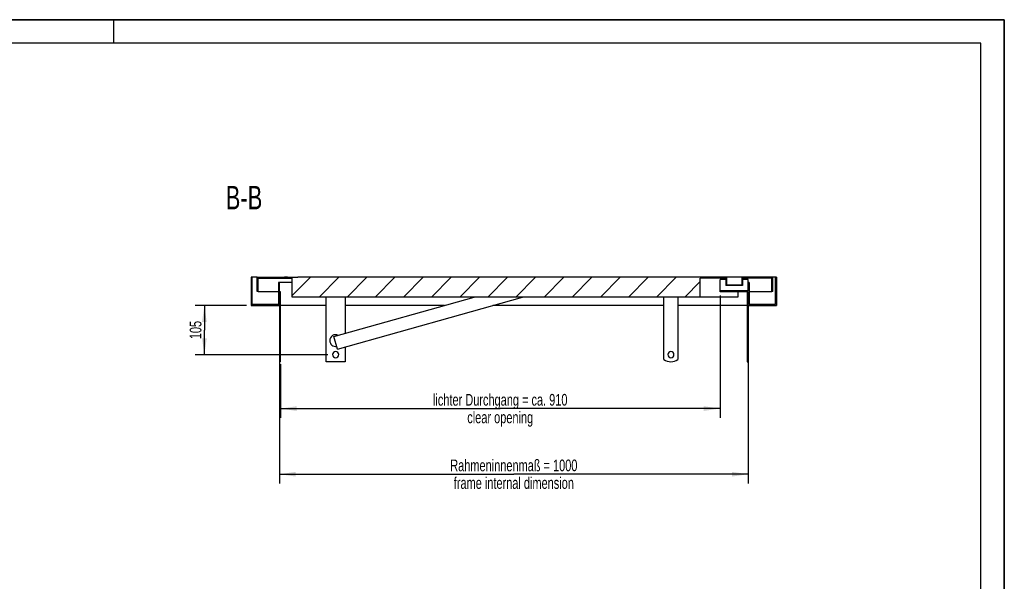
# Model space of a CAD drawing. Header units: millimetres. Extents: x 0 to 4200, y 0 to 2970.
# Tile 14 of 14: x 2100 to 4200, y 1772 to 2970. Entities that reach past the tile are written whole.
import ezdxf

# ---------------------------------------------------------------- set-up
doc = ezdxf.new("R2010")
doc.units = ezdxf.units.MM
doc.header["$LTSCALE"] = 231
doc.layers.get('0').update_dxf_attribs({"linetype": 'CONTINUOUS'})
for name, color, linetype in [('005_AXIS', 7, 'CONTINUOUS'), ('050_DIMENSIONING', 7, 'CONTINUOUS'), ('052_SYMBOLS', 7, 'CONTINUOUS')]:
    doc.layers.add(name, color=color, linetype=linetype)
doc.styles.get("Standard").update_dxf_attribs({"font": 'txt', "width": 0.7})
doc.dimstyles.new('DIMSTYLE_1', dxfattribs={"dimtxt": 25, "dimasz": 35, "dimexe": 2, "dimexo": 1, "dimtad": 1, "dimdec": 1, "dimtxsty": 'Standard', "dimblk": '_FILLED', "dimblk1": '_FILLED', "dimblk2": '_FILLED', "dimcen": 0.09, "dimazin": 2, "dimtp": 0.8, "dimtm": 0.8, "dimtfac": 1, "dimtdec": 1, "dimtofl": 0, "dimtmove": 0, "dimatfit": 3, "dimldrblk": '_FILLED', "dimfxl": 1, "dimtolj": 1, "dimarcsym": 0})
doc.dimstyles.new('DIMSTYLE_3', dxfattribs={"dimtxt": 25, "dimasz": 35, "dimexe": 2, "dimexo": 1, "dimtad": 1, "dimtxsty": 'Standard', "dimblk": '_FILLED', "dimblk1": '_FILLED', "dimblk2": '_FILLED', "dimcen": 0.09, "dimazin": 2, "dimtp": 0.3, "dimtm": 0.3, "dimtfac": 1, "dimtofl": 0, "dimtmove": 0, "dimatfit": 3, "dimldrblk": '_FILLED', "dimfxl": 1, "dimtolj": 1, "dimarcsym": 0})
doc.dimstyles.new('DIMSTYLE_4', dxfattribs={"dimtxt": 25, "dimasz": 35, "dimexe": 2, "dimexo": 1, "dimtad": 1, "dimtxsty": 'Standard', "dimblk": '_FILLED', "dimblk1": '_FILLED', "dimblk2": '_FILLED', "dimcen": 0.09, "dimazin": 2, "dimtp": 0.8, "dimtm": 0.8, "dimtfac": 1, "dimtofl": 0, "dimtmove": 0, "dimatfit": 3, "dimldrblk": '_FILLED', "dimfxl": 1, "dimtolj": 1, "dimarcsym": 0})

# ---------------------------------------------------------------- blocks, each defined once
blk = doc.blocks.new('_FILLED')
at = {"color": 0, "linetype": 'ByBlock'}
blk.add_solid([(0, 0), (-1, 0.143), (-1, -0.143)], dxfattribs=at)
blk = doc.blocks.new('*D5')
at = {"layer": '050_DIMENSIONING', "color": 2, "linetype": 'Continuous', "transparency": 16777216}
for p, q in [((2653.9, 2350.4), (2653.9, 1980.4)), ((3653.9, 2350.4), (3653.9, 1980.4)), ((2653.9, 2000.4), (3153.9, 2000.4)), ((3653.9, 2000.4), (3153.9, 2000.4))]:
    blk.add_line(p, q, dxfattribs=at)
at = {"layer": '050_DIMENSIONING', "color": 2, "linetype": 'Continuous', "transparency": 16777216, "xscale": 35, "yscale": 35, "zscale": 35, "rotation": 180}
blk.add_blockref('_FILLED', (2653.9, 2000.4), dxfattribs=at)
at = {"layer": '050_DIMENSIONING', "color": 2, "linetype": 'Continuous', "transparency": 16777216, "xscale": 35, "yscale": 35, "zscale": 35}
blk.add_blockref('_FILLED', (3653.9, 2000.4), dxfattribs=at)
at = {"layer": '050_DIMENSIONING', "color": 2, "linetype": 'Continuous', "transparency": 16777216, "insert": (3153.9, 2031.7), "char_height": 25, "width": 618.75, "attachment_point": 2, "line_spacing_factor": 0.9}
blk.add_mtext('Rahmeninnenmaß = 1000\\Pframe internal dimension', dxfattribs=at)
blk = doc.blocks.new('*D7')
at = {"layer": '050_DIMENSIONING', "color": 2, "linetype": 'Continuous', "transparency": 16777216}
for p, q in [((2583.9, 2360.4), (2473.9, 2360.4)), ((2493.9, 2360.4), (2493.9, 2307.9)), ((2493.9, 2255.4), (2493.9, 2307.9)), ((2757.4, 2255.4), (2473.9, 2255.4))]:
    blk.add_line(p, q, dxfattribs=at)
at = {"layer": '050_DIMENSIONING', "color": 2, "linetype": 'Continuous', "transparency": 16777216, "xscale": 35, "yscale": 35, "zscale": 35}
for p, rotation in [((2493.9, 2360.4), 90), ((2493.9, 2255.4), 270)]:
    blk.add_blockref('_FILLED', p, dxfattribs=dict(at, rotation=rotation))
at = {"layer": '050_DIMENSIONING', "color": 2, "linetype": 'Continuous', "transparency": 16777216, "insert": (2462.6, 2307.9), "char_height": 25, "width": 77.679, "attachment_point": 2, "rotation": 90, "line_spacing_factor": 0.9}
blk.add_mtext('105', dxfattribs=at)
blk = doc.blocks.new('*D9')
at = {"layer": '050_DIMENSIONING', "color": 2, "linetype": 'Continuous', "transparency": 16777216}
for p, q in [((3593.9, 2381.4), (3593.9, 2120.4)), ((2655.9, 2235.4), (2655.9, 2120.4)), ((2655.9, 2140.4), (3124.9, 2140.4)), ((3593.9, 2140.4), (3124.9, 2140.4))]:
    blk.add_line(p, q, dxfattribs=at)
at = {"layer": '050_DIMENSIONING', "color": 2, "linetype": 'Continuous', "transparency": 16777216, "xscale": 35, "yscale": 35, "zscale": 35, "rotation": 180}
blk.add_blockref('_FILLED', (2655.9, 2140.4), dxfattribs=at)
at = {"layer": '050_DIMENSIONING', "color": 2, "linetype": 'Continuous', "transparency": 16777216, "xscale": 35, "yscale": 35, "zscale": 35}
blk.add_blockref('_FILLED', (3593.9, 2140.4), dxfattribs=at)
at = {"layer": '050_DIMENSIONING', "color": 2, "linetype": 'Continuous', "transparency": 16777216, "insert": (3124.9, 2171.7), "char_height": 25, "width": 701.786, "attachment_point": 2, "line_spacing_factor": 0.9}
blk.add_mtext('lichter Durchgang = ca. 910\\Pclear opening', dxfattribs=at)

msp = doc.modelspace()

# ---------------------------------------------------------------- hatches: boundary and pattern name
at = {"linetype": 'Continuous'}
h = msp.add_hatch(dxfattribs=at)
h.set_pattern_fill('B', color=2, scale=42.426407, angle=45, style=0, pattern_type=0)
h.set_pattern_definition([(45, (0, 0), (-30, 30), [])])
edge = h.paths.add_edge_path()
edge.add_line((2593.894, 2420.428), (2593.894, 2360.428))
edge.add_line((2595.894, 2420.428), (2593.894, 2420.428))
edge.add_line((2595.894, 2362.428), (2595.894, 2420.428))
edge.add_line((2651.894, 2362.428), (2595.894, 2362.428))
edge.add_line((2651.894, 2409.428), (2651.894, 2362.428))
edge.add_line((2653.894, 2409.428), (2651.894, 2409.428))
edge.add_line((2653.894, 2360.428), (2653.894, 2409.428))
edge.add_line((2593.894, 2360.428), (2653.894, 2360.428))
edge = h.paths.add_edge_path()
edge.add_line((3653.894, 2360.428), (3713.894, 2360.428))
edge.add_line((3653.894, 2360.428), (3653.894, 2389.428))
edge.add_line((3653.894, 2389.428), (3593.894, 2389.428))
edge.add_line((3593.894, 2389.428), (3593.894, 2391.428))
edge.add_line((3653.894, 2391.428), (3593.894, 2391.428))
edge.add_line((3653.894, 2391.428), (3653.894, 2409.428))
edge.add_line((3655.894, 2409.428), (3653.894, 2409.428))
edge.add_line((3655.894, 2409.428), (3655.894, 2362.428))
edge.add_line((3711.894, 2362.428), (3655.894, 2362.428))
edge.add_line((3711.894, 2362.428), (3711.894, 2420.428))
edge.add_line((3713.894, 2420.428), (3711.894, 2420.428))
edge.add_line((3713.894, 2420.428), (3713.894, 2360.428))
edge = h.paths.add_edge_path()
edge.add_line((3706.394, 2420.428), (3641.644, 2420.428))
edge.add_line((3706.394, 2390.428), (3706.394, 2420.428))
edge.add_line((3706.394, 2390.428), (3704.394, 2390.428))
edge.add_line((3704.394, 2390.428), (3704.394, 2418.428))
edge.add_line((3704.394, 2418.428), (3641.644, 2418.428))
edge.add_line((3641.644, 2418.428), (3641.644, 2420.428))
edge = h.paths.add_edge_path()
edge.add_line((3606.144, 2420.428), (2693.464, 2420.428))
edge.add_line((3606.144, 2418.428), (3606.144, 2420.428))
edge.add_line((3606.144, 2418.428), (3551.394, 2418.428))
edge.add_line((3551.394, 2378.428), (3551.394, 2418.428))
edge.add_line((3551.394, 2378.428), (2681.394, 2378.428))
edge.add_line((2681.394, 2378.428), (2681.394, 2418.428))
edge.add_line((2608.394, 2418.428), (2681.394, 2418.428))
edge.add_line((2608.394, 2390.428), (2608.394, 2418.428))
edge.add_line((2608.394, 2390.428), (2606.394, 2390.428))
edge.add_line((2606.394, 2390.428), (2606.394, 2420.428))
edge.add_line((2606.394, 2420.428), (2620.394, 2420.428))
edge.add_line((2620.394, 2420.438), (2620.394, 2420.428))
edge.add_line((2620.394, 2420.438), (2627.688, 2420.438))
edge.add_line((2627.688, 2420.438), (2627.688, 2420.428))
edge.add_line((2627.688, 2420.428), (2634.514, 2420.428))
edge.add_line((2634.514, 2420.438), (2634.514, 2420.428))
edge.add_line((2634.514, 2420.438), (2641.366, 2420.438))
edge.add_line((2641.366, 2420.438), (2641.366, 2420.428))
edge.add_line((2641.366, 2420.428), (2648.659, 2420.428))
edge.add_line((2648.659, 2420.438), (2648.659, 2420.428))
edge.add_line((2648.659, 2420.438), (2656.394, 2420.438))
edge.add_line((2656.394, 2420.438), (2656.394, 2420.428))
edge.add_line((2656.394, 2420.428), (2661.394, 2420.428))
edge.add_line((2661.394, 2420.438), (2661.394, 2420.428))
edge.add_line((2661.394, 2420.438), (2664.757, 2420.438))
edge.add_line((2664.757, 2420.438), (2664.757, 2420.428))
edge.add_line((2664.757, 2420.428), (2671.484, 2420.428))
edge.add_line((2671.484, 2420.438), (2671.484, 2420.428))
edge.add_line((2671.484, 2420.438), (2682.394, 2420.438))
edge.add_line((2682.394, 2420.438), (2682.394, 2420.428))
edge.add_line((2682.394, 2420.428), (2686.536, 2420.428))
edge.add_line((2686.536, 2420.438), (2686.536, 2420.428))
edge.add_line((2686.536, 2420.438), (2693.464, 2420.438))
edge.add_line((2693.464, 2420.438), (2693.464, 2420.428))
edge = h.paths.add_edge_path()
edge.add_line((3641.394, 2420.428), (3640.394, 2420.428))
edge.add_line((3641.394, 2420.428), (3641.394, 2402.928))
edge.add_line((3641.394, 2402.928), (3606.394, 2402.928))
edge.add_line((3606.394, 2420.428), (3606.394, 2402.928))
edge.add_line((3607.394, 2420.428), (3606.394, 2420.428))
edge.add_line((3607.394, 2420.428), (3607.394, 2403.928))
edge.add_line((3640.394, 2403.928), (3607.394, 2403.928))
edge.add_line((3640.394, 2420.428), (3640.394, 2403.928))

# ---------------------------------------------------------------- linework, layer by layer
at = {"color": 7, "linetype": 'Continuous'}
for p, q in [((0, 2970), (4200, 2970)), ((4200, 0), (4200, 2970)), ((2593.894, 2420.428), (2593.894, 2360.428)), ((2595.894, 2420.428), (2593.894, 2420.428)), ((2606.394, 2420.428), (2595.894, 2420.428)), ((2595.894, 2362.428), (2595.894, 2420.428)), ((2606.394, 2390.428), (2606.394, 2420.428)), ((2606.394, 2420.428), (2620.394, 2420.428)), ((2608.394, 2418.428), (2681.394, 2418.428)), ((2608.394, 2390.428), (2608.394, 2418.428)), ((2620.394, 2420.438), (2627.688, 2420.438)), ((2620.394, 2420.438), (2620.394, 2420.428)), ((2627.688, 2420.438), (2627.71, 2420.438)), ((2627.688, 2420.438), (2627.688, 2420.428)), ((2627.688, 2420.428), (2634.514, 2420.428)), ((2627.71, 2420.438), (2627.768, 2420.438)), ((2627.768, 2420.438), (2628.572, 2420.438)), ((2628.572, 2420.438), (2631.027, 2420.438)), ((2631.027, 2420.438), (2633.63, 2420.438)), ((2633.63, 2420.438), (2634.432, 2420.438)), ((2634.432, 2420.438), (2634.514, 2420.438)), ((2634.514, 2420.438), (2641.366, 2420.438)), ((2634.514, 2420.438), (2634.514, 2420.428)), ((2641.366, 2420.438), (2641.39, 2420.438)), ((2641.366, 2420.438), (2641.366, 2420.428)), ((2641.366, 2420.428), (2648.659, 2420.428)), ((2641.39, 2420.438), (2641.454, 2420.438)), ((2641.454, 2420.438), (2642.348, 2420.438)), ((2642.348, 2420.438), (2644.902, 2420.438)), ((2644.902, 2420.438), (2647.652, 2420.438)), ((2647.652, 2420.438), (2648.582, 2420.438)), ((2648.582, 2420.438), (2648.659, 2420.438)), ((2648.659, 2420.438), (2656.394, 2420.438)), ((2648.659, 2420.438), (2648.659, 2420.428)), ((2656.394, 2420.438), (2656.394, 2420.428)), ((2656.394, 2420.428), (2661.394, 2420.428)), ((2661.394, 2420.438), (2664.757, 2420.438)), ((2661.394, 2420.438), (2661.394, 2420.428)), ((2671.484, 2420.438), (2664.757, 2420.438)), ((2664.757, 2420.438), (2664.757, 2420.428)), ((2664.757, 2420.428), (2671.484, 2420.428)), ((2671.484, 2420.438), (2672.703, 2420.438)), ((2671.484, 2420.438), (2671.484, 2420.428)), ((2672.703, 2420.438), (2682.394, 2420.438)), ((2681.394, 2378.428), (2681.394, 2418.428)), ((2682.394, 2420.438), (2682.394, 2420.428)), ((2682.394, 2420.428), (2686.536, 2420.428)), ((2686.004, 2420.438), (2686.175, 2420.438)), ((2686.004, 2420.428), (2686.004, 2420.438)), ((2686.144, 2420.428), (2686.144, 2420.438)), ((2686.144, 2420.438), (2686.536, 2420.438)), ((2686.536, 2420.438), (2693.464, 2420.438)), ((2686.536, 2420.438), (2686.536, 2420.428)), ((2694.394, 2420.438), (2693.464, 2420.438)), ((2693.464, 2420.438), (2693.464, 2420.428)), ((2694.394, 2420.428), (2693.464, 2420.428)), ((2694.394, 2420.428), (2694.394, 2420.438)), ((3606.144, 2420.428), (2694.394, 2420.428)), ((2694.411, 2420.438), (2694.535, 2420.438)), ((2694.535, 2420.428), (2694.535, 2420.438)), ((3606.144, 2418.428), (3551.394, 2418.428)), ((3551.394, 2378.428), (3551.394, 2418.428)), ((3606.394, 2415.428), (3593.894, 2415.428)), ((3593.894, 2391.428), (3593.894, 2415.428)), ((3606.144, 2418.428), (3606.144, 2420.428)), ((3606.144, 2420.428), (3606.394, 2420.428)), ((3606.144, 2418.428), (3606.394, 2418.428)), ((3606.394, 2420.428), (3606.394, 2402.928)), ((3607.394, 2420.428), (3606.394, 2420.428)), ((3607.394, 2420.428), (3607.394, 2403.928)), ((3623.894, 2420.428), (3607.394, 2420.428)), ((3640.394, 2420.428), (3623.894, 2420.428)), ((3640.394, 2420.428), (3640.394, 2403.928)), ((3641.394, 2420.428), (3640.394, 2420.428)), ((3641.394, 2420.428), (3641.644, 2420.428)), ((3641.394, 2420.428), (3641.394, 2402.928)), ((3641.394, 2418.428), (3641.644, 2418.428)), ((3653.894, 2415.428), (3641.394, 2415.428)), ((3641.644, 2418.428), (3641.644, 2420.428)), ((3706.394, 2420.428), (3641.644, 2420.428)), ((3704.394, 2418.428), (3641.644, 2418.428)), ((3653.894, 2409.428), (3653.894, 2415.428)), ((3704.394, 2390.428), (3704.394, 2418.428)), ((3706.394, 2390.428), (3706.394, 2420.428)), ((3711.894, 2420.428), (3706.394, 2420.428)), ((3711.894, 2362.428), (3711.894, 2420.428)), ((3713.894, 2420.428), (3711.894, 2420.428)), ((3713.894, 2420.428), (3713.894, 2360.428)), ((2651.894, 2409.428), (2651.894, 2362.428)), ((2653.894, 2409.428), (2651.894, 2409.428)), ((2653.894, 2360.428), (2653.894, 2409.428)), ((2681.394, 2409.428), (2653.894, 2409.428)), ((3641.394, 2402.928), (3606.394, 2402.928)), ((3640.394, 2403.928), (3607.394, 2403.928)), ((3653.894, 2391.428), (3653.894, 2409.428)), ((3655.894, 2409.428), (3653.894, 2409.428)), ((3655.894, 2409.428), (3655.894, 2362.428)), ((2608.394, 2390.428), (2606.394, 2390.428)), ((2608.394, 2390.428), (2651.894, 2390.428)), ((3551.394, 2378.428), (2681.394, 2378.428)), ((2770.092, 2293.902), (3069.609, 2378.428)), ((2777.697, 2266.954), (3172.702, 2378.428)), ((3631.394, 2378.428), (3551.394, 2378.428)), ((3653.894, 2391.428), (3593.894, 2391.428)), ((3593.894, 2389.428), (3593.894, 2391.428)), ((3653.894, 2389.428), (3593.894, 2389.428)), ((3631.394, 2389.428), (3631.394, 2378.428)), ((3631.494, 2378.428), (3631.394, 2378.428)), ((3631.494, 2389.428), (3631.494, 2378.428)), ((3653.894, 2360.428), (3653.894, 2389.428)), ((3655.894, 2390.428), (3704.394, 2390.428)), ((3706.394, 2390.428), (3704.394, 2390.428)), ((2593.894, 2360.428), (2653.894, 2360.428)), ((2651.894, 2362.428), (2595.894, 2362.428)), ((3005.826, 2360.428), (2793.894, 2360.428)), ((3473.894, 2360.428), (3108.919, 2360.428)), ((3653.894, 2360.428), (3713.894, 2360.428)), ((3711.894, 2362.428), (3655.894, 2362.428)), ((2777.697, 2266.954), (2770.092, 2293.902)), ((2653.894, 2240.428), (2655.894, 2240.428)), ((3651.894, 2240.428), (3653.894, 2240.428))]:
    msp.add_line(p, q, dxfattribs=at)
at = {"color": 3, "linetype": 'Continuous'}
for p, q in [((4200, 2970), (0, 2970)), ((2300, 2970), (2300, 2920)), ((4200, 2970), (4200, 0))]:
    msp.add_line(p, q, dxfattribs=at)
at = {"color": 5, "linetype": 'Continuous'}
for p, q in [((4150, 2920), (50, 2920)), ((4150, 50), (4150, 2920))]:
    msp.add_line(p, q, dxfattribs=at)
at = {"color": 9, "linetype": 'Continuous'}
for p, q in [((2628.572, 2420.428), (2628.572, 2420.438)), ((2631.027, 2420.428), (2631.027, 2420.438)), ((2633.63, 2420.428), (2633.63, 2420.438)), ((2642.348, 2420.428), (2642.348, 2420.438)), ((2644.902, 2420.428), (2644.902, 2420.438)), ((2647.652, 2420.428), (2647.652, 2420.438))]:
    msp.add_line(p, q, dxfattribs=at)
at = {"layer": '005_AXIS', "color": 7, "linetype": 'Continuous'}
for p, q in [((2653.894, 2390.428), (2655.894, 2390.428)), ((2655.894, 2390.428), (2655.894, 2245.428)), ((2753.894, 2240.428), (2753.894, 2378.428)), ((2793.894, 2378.428), (2793.894, 2300.619)), ((3473.894, 2245.428), (3473.894, 2378.428)), ((3503.894, 2378.428), (3503.894, 2245.428)), ((3651.894, 2389.428), (3651.894, 2245.428)), ((2653.894, 2360.428), (2653.894, 2245.428)), ((2753.894, 2360.428), (2655.894, 2360.428)), ((3651.894, 2360.428), (3503.894, 2360.428)), ((3653.894, 2360.428), (3653.894, 2245.428)), ((2793.894, 2271.525), (2793.894, 2240.428)), ((2653.894, 2245.428), (2653.894, 2240.428)), ((2653.894, 2245.428), (2655.894, 2245.428)), ((2655.894, 2245.428), (2655.894, 2240.428)), ((2793.894, 2240.428), (2753.894, 2240.428)), ((3651.894, 2245.428), (3651.894, 2240.428)), ((3653.894, 2245.428), (3651.894, 2245.428)), ((3653.894, 2245.428), (3653.894, 2240.428))]:
    msp.add_line(p, q, dxfattribs=at)
for centre, radius, start, end in [((2773.894, 2285.428), 12.5, 63.088134, 180), ((2773.894, 2285.428), 12.5, 180, 279.521514), ((2773.894, 2255.428), 6.5, 0, 180), ((2773.894, 2255.428), 6.5, 180, 360), ((3488.894, 2255.428), 6.5, 0, 180), ((3488.894, 2255.428), 6.5, 180, 360), ((3488.894, 2265.428), 25, 233.130102, 306.869898)]:
    msp.add_arc(centre, radius, start, end, dxfattribs=at)

# ---------------------------------------------------------------- texts
at = {"layer": '052_SYMBOLS', "color": 2, "linetype": 'Continuous', "insert": (2617.426, 2615.438), "char_height": 50, "width": 171.42857, "attachment_point": 3, "line_spacing_factor": 0.9}
msp.add_mtext('B-B', dxfattribs=at)

# ---------------------------------------------------------------- dimensions: what is measured, and where the dimension line sits
at = {"layer": '050_DIMENSIONING', "color": 2, "linetype": 'Continuous'}
for base, p1, p2, text, dimstyle, picture, middle in [((2655.894, 2140.428), (3593.894, 2382.428), (2655.894, 2236.428), 'lichter Durchgang = ca. <>\\Pclear opening', 'DIMSTYLE_4', '*D9', (3124.894, 2140.428)), ((2653.894, 2000.428), (3653.894, 2351.428), (2653.894, 2351.428), 'Rahmeninnenmaß = <>\\Pframe internal dimension', 'DIMSTYLE_1', '*D5', (3153.894, 2000.428))]:
    dim = msp.add_linear_dim(base=base, p1=p1, p2=p2, angle=180, text=text, dimstyle=dimstyle, dxfattribs=at)
    dim.commit()
    dim.dimension.update_dxf_attribs({"geometry": picture, "text_midpoint": middle, "dimtype": 160})
dim = msp.add_linear_dim(base=(2493.894, 2255.428), p1=(2584.894, 2360.428), p2=(2758.394, 2255.428), angle=270, dimstyle='DIMSTYLE_3', dxfattribs=at)
dim.commit()
dim.dimension.update_dxf_attribs({"geometry": '*D7', "text_midpoint": (2493.894, 2304.356), "dimtype": 160})

doc.saveas('drawing.dxf')
